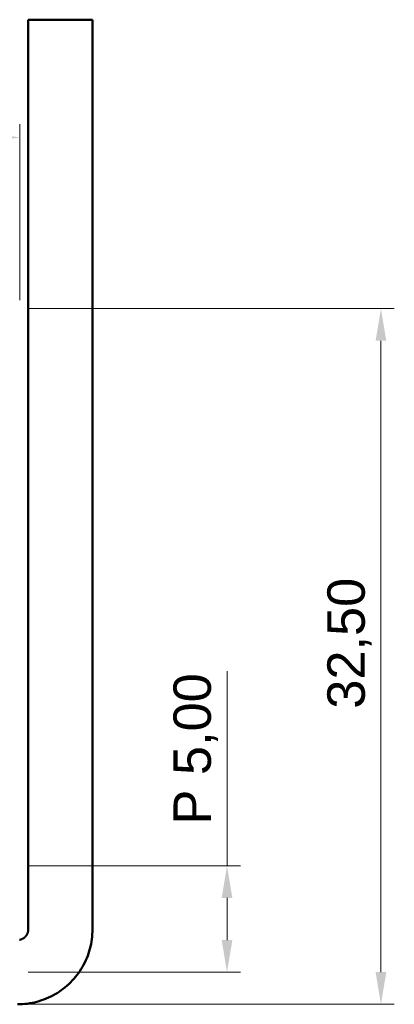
# Model space of a CAD drawing. Header units: inches. Extents: x 0.8 to 17.2, y 0.6 to 12.1.
# Tile 5 of 7: x 7.4 to 8.8, y 6.4 to 10. Entities that reach past the tile are written whole.
import ezdxf

# ---------------------------------------------------------------- set-up
doc = ezdxf.new("R2010")
doc.units = ezdxf.units.IN
doc.header["$MEASUREMENT"] = 0
doc.layers.add('BEMASSUNG', color=7, linetype='Continuous', lineweight=18)
doc.layers.add('SICHTKANTE', color=7, linetype='Continuous', lineweight=50)
doc.styles.add('ISO_DWG_RFN', font='arial.ttf')
doc.dimstyles.new('DWG_RFN', dxfattribs={"dimtxt": 0.137795, "dimasz": 0.11811, "dimexe": 0.049213, "dimexo": 0.031496, "dimgap": 0.031496, "dimtad": 1, "dimlfac": 25.4, "dimtxsty": 'ISO_DWG_RFN', "dimcen": 2.5, "dimclrd": 7, "dimclre": 7, "dimclrt": 7, "dimadec": 1, "dimazin": 3, "dimtfac": 1, "dimtmove": 0, "dimatfit": 3, "dimfxl": 0, "dimlwd": 18, "dimlwe": 18})

# ---------------------------------------------------------------- blocks, each defined once
blk = doc.blocks.new('*D8')
at = {"layer": 'BEMASSUNG', "color": 7, "lineweight": 18, "transparency": 16777216}
for p, q in [((8.2036, 6.9129), (8.2036, 7.6289)), ((7.4724, 6.9129), (8.2529, 6.9129)), ((8.2036, 6.6398), (8.2036, 6.7948)), ((7.4724, 6.5217), (8.2529, 6.5217))]:
    blk.add_line(p, q, dxfattribs=at)
at = {"layer": 'BEMASSUNG', "color": 7, "transparency": 16777216}
for points in [[(8.184, 6.7948), (8.2233, 6.7948), (8.2036, 6.9129)], [(8.184, 6.6398), (8.2233, 6.6398), (8.2036, 6.5217)]]:
    blk.add_solid(points, dxfattribs=at)
at = {"layer": 'Defpoints', "color": 0, "transparency": 16777216}
for p in [(7.4409, 6.9129), (8.2036, 6.9129), (7.4409, 6.5217)]:
    blk.add_point(p, dxfattribs=at)
at = {"layer": 'BEMASSUNG', "color": 7, "lineweight": 18, "transparency": 16777216, "insert": (8.0065, 7.065), "char_height": 0.137795, "attachment_point": 1, "rotation": 90, "style": 'ISO_DWG_RFN'}
blk.add_mtext('\\A1;{P 5,00}', dxfattribs=at)
blk = doc.blocks.new('*D9')
at = {"layer": 'BEMASSUNG', "color": 7, "lineweight": 18, "transparency": 16777216}
for p, q in [((7.4724, 8.9626), (8.8189, 8.9626)), ((8.7697, 6.5218), (8.7697, 8.8445)), ((7.4736, 6.4037), (8.8189, 6.4037))]:
    blk.add_line(p, q, dxfattribs=at)
at = {"layer": 'BEMASSUNG', "color": 7, "transparency": 16777216}
for points in [[(8.75, 8.8445), (8.7894, 8.8445), (8.7697, 8.9626)], [(8.75, 6.5218), (8.7894, 6.5218), (8.7697, 6.4037)]]:
    blk.add_solid(points, dxfattribs=at)
at = {"layer": 'Defpoints', "color": 0, "transparency": 16777216}
for p in [(7.4409, 8.9626), (8.7697, 8.9626), (7.4421, 6.4037)]:
    blk.add_point(p, dxfattribs=at)
at = {"layer": 'BEMASSUNG', "color": 7, "lineweight": 18, "transparency": 16777216, "insert": (8.5726, 7.4909), "char_height": 0.137795, "attachment_point": 1, "rotation": 90, "style": 'ISO_DWG_RFN'}
blk.add_mtext('\\A1;{32,50}', dxfattribs=at)
blk = doc.blocks.new('*D11')
at = {"layer": 'BEMASSUNG', "color": 7, "lineweight": 18, "transparency": 16777216}
for p, q in [((2.7008, 8.9941), (2.7008, 9.6417)), ((7.4409, 8.9941), (7.4409, 9.6417)), ((2.8189, 9.5925), (7.3228, 9.5925))]:
    blk.add_line(p, q, dxfattribs=at)
at = {"layer": 'BEMASSUNG', "color": 7, "transparency": 16777216}
for points in [[(2.8189, 9.6122), (2.8189, 9.5728), (2.7008, 9.5925)], [(7.3228, 9.6122), (7.3228, 9.5728), (7.4409, 9.5925)]]:
    blk.add_solid(points, dxfattribs=at)
at = {"layer": 'Defpoints', "color": 0, "transparency": 16777216}
for p in [(7.4409, 9.5925), (2.7008, 8.9626), (7.4409, 8.9626)]:
    blk.add_point(p, dxfattribs=at)
at = {"layer": 'BEMASSUNG', "color": 7, "lineweight": 18, "transparency": 16777216, "insert": (4.8169, 9.7941), "char_height": 0.137795, "attachment_point": 1, "style": 'ISO_DWG_RFN'}
blk.add_mtext('\\A1;{Ø2,37}', dxfattribs=at)

msp = doc.modelspace()

# ---------------------------------------------------------------- linework, layer by layer
at = {"layer": 'SICHTKANTE'}
for p, q in [((7.47244, 10.02559), (7.47266, 10.02559)), ((7.47244, 6.67913), (7.47244, 10.02559)), ((7.47266, 10.02559), (7.47287, 10.02559)), ((7.47287, 10.02559), (7.47309, 10.02559)), ((7.47309, 10.02559), (7.47355, 10.02559)), ((7.47355, 10.02559), (7.4742, 10.02559)), ((7.4742, 10.02559), (7.47485, 10.02559)), ((7.47485, 10.02559), (7.47555, 10.02559)), ((7.47555, 10.02559), (7.47662, 10.02559)), ((7.47662, 10.02559), (7.47769, 10.02559)), ((7.47769, 10.02559), (7.47876, 10.02559)), ((7.47876, 10.02559), (7.48012, 10.02559)), ((7.48012, 10.02559), (7.4816, 10.02559)), ((7.4816, 10.02559), (7.48308, 10.02559)), ((7.48308, 10.02559), (7.48467, 10.02559)), ((7.48467, 10.02559), (7.48654, 10.02559)), ((7.48654, 10.02559), (7.48841, 10.02559)), ((7.48841, 10.02559), (7.49028, 10.02559)), ((7.49028, 10.02559), (7.49246, 10.02559)), ((7.49246, 10.02559), (7.4947, 10.02559)), ((7.4947, 10.02559), (7.49693, 10.02559)), ((7.49693, 10.02559), (7.49931, 10.02559)), ((7.49931, 10.02559), (7.50189, 10.02559)), ((7.50189, 10.02559), (7.50446, 10.02559)), ((7.50446, 10.02559), (7.50703, 10.02559)), ((7.50703, 10.02559), (7.50992, 10.02559)), ((7.50992, 10.02559), (7.5128, 10.02559)), ((7.5128, 10.02559), (7.51568, 10.02559)), ((7.51568, 10.02559), (7.51871, 10.02559)), ((7.51871, 10.02559), (7.52186, 10.02559)), ((7.52186, 10.02559), (7.52501, 10.02559)), ((7.52501, 10.02559), (7.5282, 10.02559)), ((7.5282, 10.02559), (7.53158, 10.02559)), ((7.53158, 10.02559), (7.53496, 10.02559)), ((7.53496, 10.02559), (7.53834, 10.02559)), ((7.53834, 10.02559), (7.54185, 10.02559)), ((7.54185, 10.02559), (7.54542, 10.02559)), ((7.54542, 10.02559), (7.54899, 10.02559)), ((7.54899, 10.02559), (7.5526, 10.02559)), ((7.5526, 10.02559), (7.55631, 10.02559)), ((7.55631, 10.02559), (7.56003, 10.02559)), ((7.56003, 10.02559), (7.56374, 10.02559)), ((7.56374, 10.02559), (7.56753, 10.02559)), ((7.56753, 10.02559), (7.57134, 10.02559)), ((7.57134, 10.02559), (7.57515, 10.02559)), ((7.57515, 10.02559), (7.57898, 10.02559)), ((7.57898, 10.02559), (7.58284, 10.02559)), ((7.58284, 10.02559), (7.58669, 10.02559)), ((7.58669, 10.02559), (7.59055, 10.02559)), ((7.59055, 10.02559), (7.59441, 10.02559)), ((7.59441, 10.02559), (7.59827, 10.02559)), ((7.59827, 10.02559), (7.60212, 10.02559)), ((7.60212, 10.02559), (7.60595, 10.02559)), ((7.60595, 10.02559), (7.60976, 10.02559)), ((7.60976, 10.02559), (7.61357, 10.02559)), ((7.61357, 10.02559), (7.61736, 10.02559)), ((7.61736, 10.02559), (7.62108, 10.02559)), ((7.62108, 10.02559), (7.62479, 10.02559)), ((7.62479, 10.02559), (7.6285, 10.02559)), ((7.6285, 10.02559), (7.63211, 10.02559)), ((7.63211, 10.02559), (7.63568, 10.02559)), ((7.63568, 10.02559), (7.63925, 10.02559)), ((7.63925, 10.02559), (7.64276, 10.02559)), ((7.64276, 10.02559), (7.64614, 10.02559)), ((7.64614, 10.02559), (7.64953, 10.02559)), ((7.64953, 10.02559), (7.65291, 10.02559)), ((7.65291, 10.02559), (7.65609, 10.02559)), ((7.65609, 10.02559), (7.65924, 10.02559)), ((7.65924, 10.02559), (7.66239, 10.02559)), ((7.66239, 10.02559), (7.66543, 10.02559)), ((7.66543, 10.02559), (7.66831, 10.02559)), ((7.66831, 10.02559), (7.67119, 10.02559)), ((7.67119, 10.02559), (7.67407, 10.02559)), ((7.67407, 10.02559), (7.67664, 10.02559)), ((7.67664, 10.02559), (7.67922, 10.02559)), ((7.67922, 10.02559), (7.68179, 10.02559)), ((7.68179, 10.02559), (7.68417, 10.02559)), ((7.68417, 10.02559), (7.68641, 10.02559)), ((7.68641, 10.02559), (7.68864, 10.02559)), ((7.68864, 10.02559), (7.69082, 10.02559)), ((7.69082, 10.02559), (7.69269, 10.02559)), ((7.69269, 10.02559), (7.69456, 10.02559)), ((7.69456, 10.02559), (7.69643, 10.02559)), ((7.69643, 10.02559), (7.69802, 10.02559)), ((7.69802, 10.02559), (7.6995, 10.02559)), ((7.6995, 10.02559), (7.70098, 10.02559)), ((7.70098, 10.02559), (7.70234, 10.02559)), ((7.70234, 10.02559), (7.70341, 10.02559)), ((7.70341, 10.02559), (7.70448, 10.02559)), ((7.70448, 10.02559), (7.70555, 10.02559)), ((7.70555, 10.02559), (7.70625, 10.02559)), ((7.70625, 10.02559), (7.7069, 10.02559)), ((7.7069, 10.02559), (7.70755, 10.02559)), ((7.70755, 10.02559), (7.70801, 10.02559)), ((7.70801, 10.02559), (7.70823, 10.02559)), ((7.70823, 10.02559), (7.70844, 10.02559)), ((7.70844, 10.02559), (7.70866, 10.02559)), ((7.70866, 6.67913), (7.70866, 10.02559)), ((7.46944, 6.66407), (7.46992, 6.66526)), ((7.46992, 6.66526), (7.47035, 6.66648)), ((7.47035, 6.66648), (7.47075, 6.6677)), ((7.47075, 6.6677), (7.4711, 6.66894)), ((7.4711, 6.66894), (7.47141, 6.67019)), ((7.47141, 6.67019), (7.47168, 6.67145)), ((7.47168, 6.67145), (7.47192, 6.67272)), ((7.47192, 6.67272), (7.4721, 6.674)), ((7.4721, 6.674), (7.47225, 6.67528)), ((7.47225, 6.67528), (7.47236, 6.67656)), ((7.47236, 6.67656), (7.47242, 6.67785)), ((7.47242, 6.67785), (7.47244, 6.67913)), ((7.70807, 6.66111), (7.70851, 6.67012)), ((7.70851, 6.67012), (7.70866, 6.67913)), ((7.44075, 6.64052), (7.44201, 6.64079)), ((7.44201, 6.64079), (7.44326, 6.6411)), ((7.44326, 6.6411), (7.4445, 6.64146)), ((7.4445, 6.64146), (7.44572, 6.64185)), ((7.44572, 6.64185), (7.44694, 6.64229)), ((7.44694, 6.64229), (7.44813, 6.64276)), ((7.44813, 6.64276), (7.44932, 6.64327)), ((7.44932, 6.64327), (7.45048, 6.64382)), ((7.45048, 6.64382), (7.45163, 6.64441)), ((7.45163, 6.64441), (7.45275, 6.64504)), ((7.45275, 6.64504), (7.45386, 6.6457)), ((7.45386, 6.6457), (7.45494, 6.6464)), ((7.45494, 6.6464), (7.456, 6.64713)), ((7.456, 6.64713), (7.45704, 6.6479)), ((7.45704, 6.6479), (7.45805, 6.6487)), ((7.45805, 6.6487), (7.45903, 6.64953)), ((7.45903, 6.64953), (7.45998, 6.6504)), ((7.45998, 6.6504), (7.46091, 6.65129)), ((7.46091, 6.65129), (7.4618, 6.65222)), ((7.4618, 6.65222), (7.46267, 6.65317)), ((7.46267, 6.65317), (7.4635, 6.65416)), ((7.4635, 6.65416), (7.4643, 6.65517)), ((7.4643, 6.65517), (7.46507, 6.6562)), ((7.46507, 6.6562), (7.4658, 6.65726)), ((7.4658, 6.65726), (7.4665, 6.65834)), ((7.4665, 6.65834), (7.46717, 6.65945)), ((7.46717, 6.65945), (7.46779, 6.66057)), ((7.46779, 6.66057), (7.46838, 6.66172)), ((7.46838, 6.66172), (7.46893, 6.66288)), ((7.46893, 6.66288), (7.46944, 6.66407)), ((7.70336, 6.62536), (7.70498, 6.63424)), ((7.70498, 6.63424), (7.7063, 6.64316)), ((7.7063, 6.64316), (7.70733, 6.65212)), ((7.70733, 6.65212), (7.70807, 6.66111)), ((7.69403, 6.59054), (7.69679, 6.59913)), ((7.69679, 6.59913), (7.69927, 6.6078)), ((7.69927, 6.6078), (7.70146, 6.61655)), ((7.70146, 6.61655), (7.70336, 6.62536)), ((7.67611, 6.54921), (7.68024, 6.55723)), ((7.68024, 6.55723), (7.68409, 6.56539)), ((7.68409, 6.56539), (7.68768, 6.57366)), ((7.68768, 6.57366), (7.69099, 6.58205)), ((7.69099, 6.58205), (7.69403, 6.59054)), ((7.65707, 6.51859), (7.66221, 6.52601)), ((7.66221, 6.52601), (7.6671, 6.53359)), ((7.6671, 6.53359), (7.67173, 6.54133)), ((7.67173, 6.54133), (7.67611, 6.54921)), ((7.62145, 6.47798), (7.62793, 6.48425)), ((7.62793, 6.48425), (7.6342, 6.49073)), ((7.6342, 6.49073), (7.64026, 6.49741)), ((7.64026, 6.49741), (7.64609, 6.50429)), ((7.64609, 6.50429), (7.6517, 6.51135)), ((7.6517, 6.51135), (7.65707, 6.51859)), ((7.57859, 6.4451), (7.58617, 6.44998)), ((7.58617, 6.44998), (7.59359, 6.45511)), ((7.59359, 6.45511), (7.60083, 6.46048)), ((7.60083, 6.46048), (7.60789, 6.46609)), ((7.60789, 6.46609), (7.61477, 6.47192)), ((7.61477, 6.47192), (7.62145, 6.47798)), ((7.49565, 6.41074), (7.50439, 6.41293)), ((7.50439, 6.41293), (7.51306, 6.41541)), ((7.51306, 6.41541), (7.52165, 6.41817)), ((7.52165, 6.41817), (7.53014, 6.4212)), ((7.53014, 6.4212), (7.53853, 6.42452)), ((7.53853, 6.42452), (7.5468, 6.4281)), ((7.5468, 6.4281), (7.55495, 6.43196)), ((7.55495, 6.43196), (7.56297, 6.43608)), ((7.56297, 6.43608), (7.57086, 6.44046)), ((7.57086, 6.44046), (7.57859, 6.4451)), ((7.43307, 6.40354), (7.44209, 6.40369)), ((7.44209, 6.40369), (7.45109, 6.40413)), ((7.45109, 6.40413), (7.46008, 6.40487)), ((7.46008, 6.40487), (7.46904, 6.4059)), ((7.46904, 6.4059), (7.47796, 6.40722)), ((7.47796, 6.40722), (7.48683, 6.40884)), ((7.48683, 6.40884), (7.49565, 6.41074))]:
    msp.add_line(p, q, dxfattribs=at)

# ---------------------------------------------------------------- dimensions: what is measured, and where the dimension line sits
at = {"layer": 'BEMASSUNG', "color": 7, "lineweight": 18}
for base, p1, p2, angle, text, override, picture, middle in [((7.44094, 9.59252), (2.70079, 8.9626), (7.44094, 8.9626), 180, '{Ø<>}', {"dimgap": 0.031496, "dimdec": 2, "dimlfac": 0.5, "dimsah": 1, "dimtol": 0, "dimlim": 0, "dimtp": 0, "dimtm": 0, "dimtdec": 2, "dimtofl": 0, "dimatfit": 1}, '*D11', (5.07087, 9.59252)), ((8.76969, 8.9626), (7.44209, 6.40369), (7.44094, 8.9626), 90, '{<>}', {"dimgap": 0.031496, "dimdec": 2, "dimlfac": 12.700732, "dimsah": 1, "dimtol": 0, "dimlim": 0, "dimtp": 0, "dimtm": 0, "dimtdec": 2, "dimtofl": 0, "dimatfit": 1}, '*D9', (8.76969, 7.7231)), ((8.20364, 6.91292), (7.44094, 6.52165), (7.44092, 6.91292), 90, '{P <>}', {"dimgap": 0.031496, "dimdec": 2, "dimlfac": 12.778934, "dimsah": 1, "dimtol": 0, "dimlim": 0, "dimtp": 0, "dimtm": 0, "dimtdec": 2, "dimtofl": 0, "dimatfit": 2}, '*D8', (8.20364, 7.3312))]:
    dim = msp.add_linear_dim(base=base, p1=p1, p2=p2, angle=angle, text=text, dimstyle='DWG_RFN', override=override, dxfattribs=at)
    dim.commit()
    dim.dimension.update_dxf_attribs({"geometry": picture, "text_midpoint": middle, "dimtype": 160})

doc.saveas('drawing.dxf')
